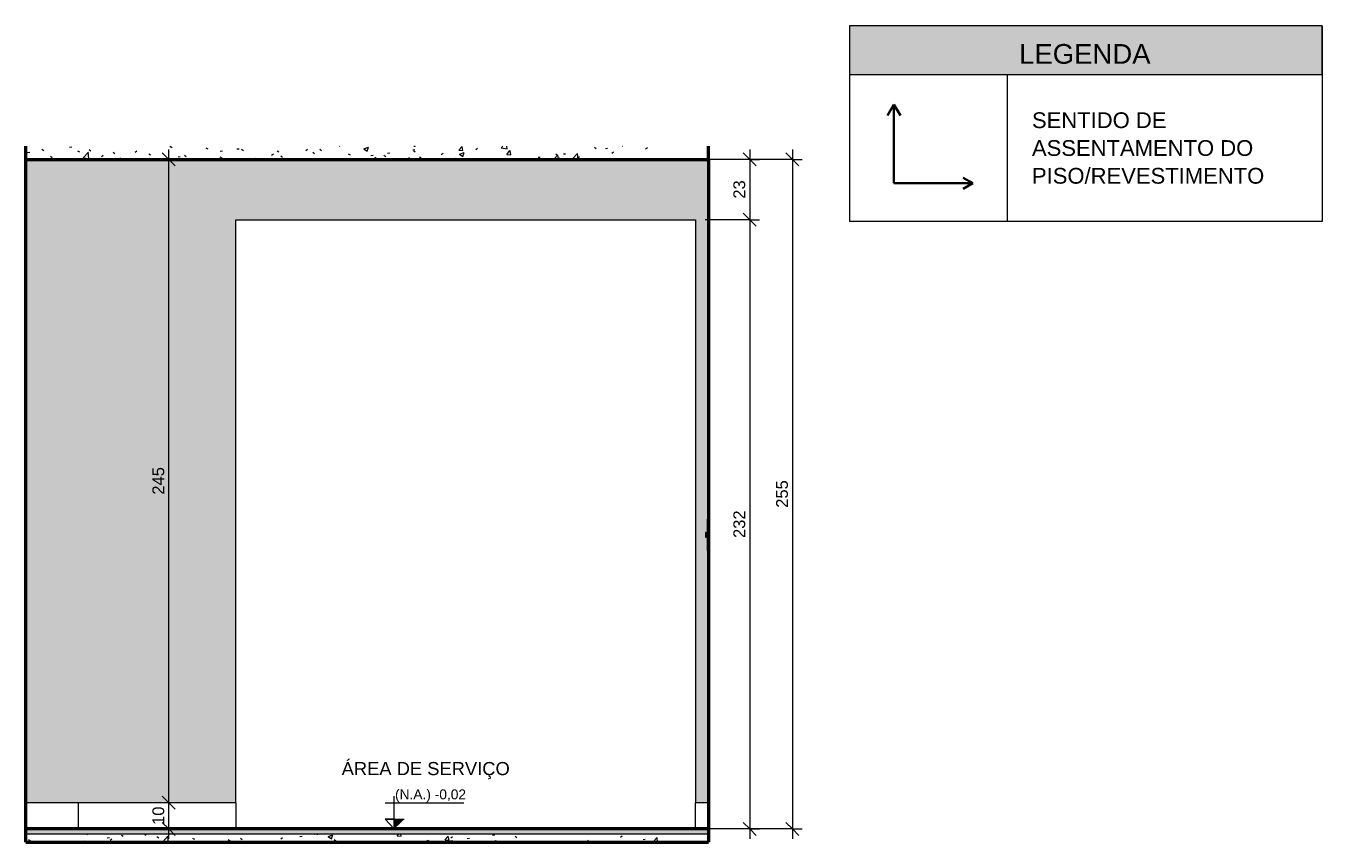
# Model space of a CAD drawing. Header units: metres. Extents: x -9 to 22, y -18.3 to 9.4.
# Tile 58 of 58: x 17 to 22, y -0.1 to 3. Entities that reach past the tile are written whole.
import ezdxf

# ---------------------------------------------------------------- set-up
doc = ezdxf.new("R2010")
doc.units = ezdxf.units.M
for name, color, linetype, lineweight in [('A-ANNO-DIMS', 7, 'Continuous', 9), ('A-ANNO-DIMS-25', 7, 'Continuous', 9), ('A-CLNG', 7, 'Continuous', 5), ('A-DETL-GENF', 7, 'Continuous', 5), ('A-FLOR', 7, 'Continuous', 5), ('A-FLOR-MCUT', 7, 'Continuous', 5), ('A-FLOR-PATT', 7, 'Continuous', 5), ('A-WALL', 7, 'Continuous', 5), ('A-WALL-PATT', 7, 'Continuous', 5), ('E-ELEC-FIXT', 7, 'Continuous', 5), ('E-LITE', 7, 'Continuous', 5), ('G-ANNO-DIMS', 7, 'Continuous', 9), ('G-ANNO-TEXT', 7, 'Continuous', 9), ('I-WALL', 7, 'Continuous', 5)]:
    doc.layers.add(name, color=color, linetype=linetype, lineweight=lineweight)
doc.layers.add('A-ANNO-NOTE', color=1, linetype='Continuous', lineweight=9, true_color=0xff0000)
doc.layers.add('A-DETL', color=7, linetype='Continuous', lineweight=5, true_color=0x00a600)
doc.styles.add('Arial', font='arial.ttf', dxfattribs={"height": 0.0375})
doc.styles.add('Arial_1', font='arial.ttf', dxfattribs={"height": 0.075})
doc.styles.add('Arial_3', font='arial.ttf', dxfattribs={"height": 0.05})
doc.styles.add('Arial_4', font='arial.ttf', dxfattribs={"height": 0.045})
doc.styles.add('Arial_7', font='arial.ttf', dxfattribs={"height": 0.06})
doc.dimstyles.new('Com_linha__ref__contínua__-_Cor_Vermelha_Arial_1_8mm', dxfattribs={"dimscale": 0.3048, "dimtxt": 0.045912, "dimasz": 0.164042, "dimexe": 0.123031, "dimexo": 0.123031, "dimgap": 0.012303, "dimtad": 1, "dimdec": 1, "dimlfac": 100, "dimrnd": 0.1, "dimdsep": 46, "dimtxsty": 'Arial_4', "dimblk1": 'OBLIQUE', "dimblk2": 'OBLIQUE', "dimsah": 1, "dimcen": 0.09, "dimdle": 0.123031, "dimazin": 0, "dimtfac": 1, "dimtdec": 4, "dimtix": 1, "dimtmove": 0, "dimatfit": 3, "dimfxl": 1, "dimtvp": 1, "dimtolj": 1, "dimtzin": 0, "dimarcsym": 2})
pattern_1 = [(50, (35.11454, 0), (0.1821895, -0.015938), [0.01905, -0.20955]), (355, (35.11454, 0), (-0.0352423, 0.1910586), [0.01524, -0.16764]), (100.451, (35.12972, -0.00133), (0.146942, 0.1751196), [0.01619, -0.17809]), (46.184, (35.11454, 0.0508), (0.2710768, -0.0420454), [0.02857, -0.31432]), (96.636, (35.13713, 0.0473), (0.237407, 0.2474328), [0.02429, -0.26714]), (351.184, (35.11454, 0.0508), (0.237406, 0.247428), [0.02286, -0.25146]), (21, (35.13994, 0.0381), (0.1516197, -0.1022669), [0.01905, -0.20955]), (326, (35.13994, 0.0381), (0.0618035, 0.1841894), [0.01524, -0.16764]), (71.451, (35.15257, 0.02958), (0.213418, 0.0819242), [0.01619, -0.17809]), (37.5, (35.11454, 0), (0.00308637, 0.08455105), [0.00838, -0.15723, 0.00838, -0.1618, -0.16827]), (37.5, (35.11454, 0), (0.00308637, 0.08455105), [-0.33579, 0.00838, -0.15989]), (7.5, (35.11454, 0), (0.06681573, 0.10017824), [0.00838, -0.08865, 0.00838, -0.15342, -0.06413]), (7.5, (35.11454, 0), (0.06681573, 0.10017824), [-0.25883, 0.00838, -0.05575]), (327.5, (35.0579, 0), (0.13558658, -0.0057276), [0.00838, -0.05512, 0.00838, -0.18974, -0.26289]), (327.5, (35.0579, 0), (0.13558658, -0.0057276), [-0.26162, 0.00838, -0.25451]), (317.5, (35.0325, 0), (0.1481253, 0.0254287), [0.00838, -0.07417, 0.00838, -0.12319, -0.18669]), (317.5, (35.0325, 0), (0.1481253, 0.0254287), [-0.21412, 0.00838, -0.17831])]
pattern_2 = [(0, (17.83954, -0.02), (0, 0.6), []), (90, (17.83954, -0.02), (-0.6, 4e-17), [])]

# ---------------------------------------------------------------- blocks, each defined once
blk = doc.blocks.new('1_a_1 Interruptor_Conjunto 4x2 - b_Paralelo-2317014-3d')
at = {"layer": 'E-ELEC-FIXT', "true_color": 0xfbfbfb}
for points in [[(-15.4802, 1.0406), (-15.4771, 1.0406), (-15.4771, 1.16), (-15.4802, 1.16), (-15.4802, 1.1093), (-15.4795, 1.1093), (-15.4796, 1.091), (-15.4802, 1.091), (-15.4802, 1.0498)], [(-15.475, 1.0406), (-15.475, 1.16), (-15.4771, 1.16), (-15.4771, 1.0406), (-15.4753, 1.0406)], [(-15.4845, 1.091), (-15.4845, 1.109), (-15.4865, 1.109), (-15.4864, 1.091), (-15.485, 1.091)], [(-15.4795, 1.091), (-15.4795, 1.091), (-15.4795, 1.1003), (-15.4795, 1.109), (-15.4845, 1.109), (-15.4845, 1.091), (-15.4796, 1.091)]]:
    blk.add_hatch(color=7, dxfattribs=at).paths.add_polyline_path(points)
at = {"layer": 'E-ELEC-FIXT'}
for p, q in [((-15.4802, 1.16), (-15.4802, 1.1093)), ((-15.4771, 1.16), (-15.4802, 1.16)), ((-15.4771, 1.16), (-15.475, 1.16)), ((-15.4771, 1.16), (-15.4771, 1.0406)), ((-15.4865, 1.109), (-15.4865, 1.091)), ((-15.4845, 1.109), (-15.4865, 1.109)), ((-15.4865, 1.091), (-15.4845, 1.091)), ((-15.4845, 1.109), (-15.4795, 1.109)), ((-15.4795, 1.091), (-15.4845, 1.091)), ((-15.4795, 1.1093), (-15.4802, 1.1093)), ((-15.4802, 1.091), (-15.4802, 1.0406)), ((-15.4795, 1.1093), (-15.4795, 1.0913)), ((-15.4802, 1.0406), (-15.4771, 1.0406)), ((-15.475, 1.0406), (-15.4771, 1.0406))]:
    blk.add_line(p, q, dxfattribs=at)
blk = doc.blocks.new('DIMBLOCK40-3d')
at = {"layer": 'A-ANNO-DIMS-25', "color": 242, "true_color": 0xbd2b2e, "transparency": 16777216}
for p, q in [((19.7961, 2.5675), (19.7961, 2.3)), ((19.7961, 2.53), (19.677, 2.53)), ((19.7961, 2.53), (19.7711, 2.555)), ((19.7961, 2.53), (19.8211, 2.505)), ((19.7961, 2.53), (19.8336, 2.53)), ((19.7961, 2.3), (19.7711, 2.325)), ((19.7961, 2.3), (19.627, 2.3)), ((19.7961, 2.3), (19.8211, 2.275)), ((19.7961, 2.3), (19.8336, 2.3))]:
    blk.add_line(p, q, dxfattribs=at)
at = {"layer": 'A-ANNO-DIMS-25', "color": 0, "transparency": 16777216, "insert": (19.7339, 2.3804), "char_height": 0.045, "width": 0.083065, "attachment_point": 1, "rotation": 90, "line_spacing_factor": 0.941778, "style": 'Arial_4'}
blk.add_mtext('23', dxfattribs=at)
blk = doc.blocks.new('_Oblique')
at = {"color": 0, "linetype": 'ByBlock', "lineweight": -2}
blk.add_line((-0.5, -0.5), (0.5, 0.5), dxfattribs=at)
blk = doc.blocks.new('DIMBLOCK41-3d')
at = {"layer": 'A-ANNO-DIMS-25', "color": 242, "true_color": 0xbd2b2e, "transparency": 16777216}
for p, q in [((19.7961, 2.3), (19.7711, 2.325)), ((19.7961, 2.3), (19.627, 2.3)), ((19.7961, 2.3), (19.7961, -0.0575)), ((19.7961, 2.3), (19.8211, 2.275)), ((19.7961, 2.3), (19.8336, 2.3)), ((19.7961, -0.02), (19.7711, 0.005)), ((19.7961, -0.02), (19.677, -0.02)), ((19.7961, -0.02), (19.8211, -0.045)), ((19.7961, -0.02), (19.8336, -0.02))]:
    blk.add_line(p, q, dxfattribs=at)
at = {"layer": 'A-ANNO-DIMS-25', "color": 0, "transparency": 16777216, "insert": (19.7339, 1.0881), "char_height": 0.045, "width": 0.124597, "attachment_point": 1, "rotation": 90, "line_spacing_factor": 0.941778, "style": 'Arial_4'}
blk.add_mtext('232', dxfattribs=at)
blk = doc.blocks.new('DIMBLOCK42-3d')
at = {"layer": 'A-ANNO-DIMS-25', "color": 242, "true_color": 0xbd2b2e, "transparency": 16777216}
for p, q in [((19.9588, 2.5675), (19.9588, -0.0575)), ((19.9588, 2.53), (19.4611, 2.53)), ((19.9588, 2.53), (19.9338, 2.555)), ((19.9588, 2.53), (19.9838, 2.505)), ((19.9588, 2.53), (19.9963, 2.53)), ((19.9588, -0.02), (19.9338, 0.005)), ((19.9588, -0.02), (19.5805, -0.02)), ((19.9588, -0.02), (19.9838, -0.045)), ((19.9588, -0.02), (19.9963, -0.02))]:
    blk.add_line(p, q, dxfattribs=at)
at = {"layer": 'A-ANNO-DIMS-25', "color": 0, "transparency": 16777216, "insert": (19.8966, 1.2031), "char_height": 0.045, "width": 0.124597, "attachment_point": 1, "rotation": 90, "line_spacing_factor": 0.941778, "style": 'Arial_4'}
blk.add_mtext('255', dxfattribs=at)
blk = doc.blocks.new('DIMBLOCK43-3d')
at = {"layer": 'A-ANNO-DIMS-25', "color": 242, "true_color": 0xbd2b2e, "transparency": 16777216}
for p, q in [((17.5832, 0.08), (17.5582, 0.105)), ((17.5832, 0.08), (17.5457, 0.08)), ((17.5832, -0.0575), (17.5832, 0.08)), ((17.5832, 0.08), (17.6082, 0.055)), ((17.5832, 0.08), (17.5853, 0.08)), ((17.5832, -0.02), (17.5582, 0.005)), ((17.5832, -0.02), (17.5457, -0.02)), ((17.5832, -0.02), (17.6082, -0.045)), ((17.5832, -0.02), (17.5853, -0.02))]:
    blk.add_line(p, q, dxfattribs=at)
at = {"layer": 'A-ANNO-DIMS-25', "color": 0, "transparency": 16777216, "insert": (17.521, -0.0046), "char_height": 0.045, "width": 0.083065, "attachment_point": 1, "rotation": 90, "line_spacing_factor": 0.941778, "style": 'Arial_4'}
blk.add_mtext('10', dxfattribs=at)
blk = doc.blocks.new('DIMBLOCK44-3d')
at = {"layer": 'A-ANNO-DIMS-25', "color": 242, "true_color": 0xbd2b2e, "transparency": 16777216}
for p, q in [((17.5832, 0.08), (17.5832, 2.5675)), ((17.5832, 2.53), (17.5457, 2.53)), ((17.5832, 2.53), (17.5582, 2.555)), ((17.5832, 2.53), (17.6082, 2.505)), ((17.5832, 2.53), (17.5853, 2.53)), ((17.5832, 0.08), (17.5582, 0.105)), ((17.5832, 0.08), (17.5457, 0.08)), ((17.5832, 0.08), (17.6082, 0.055)), ((17.5832, 0.08), (17.5853, 0.08))]:
    blk.add_line(p, q, dxfattribs=at)
at = {"layer": 'A-ANNO-DIMS-25', "color": 0, "transparency": 16777216, "insert": (17.521, 1.2531), "char_height": 0.045, "width": 0.124597, "attachment_point": 1, "rotation": 90, "line_spacing_factor": 0.941778, "style": 'Arial_4'}
blk.add_mtext('245', dxfattribs=at)
blk = doc.blocks.new('Elevações de ponto - Cota de elevação - corte _N_O e N_A_-1979376-3d')
at = {"layer": 'G-ANNO-DIMS'}
blk.add_hatch(color=256, dxfattribs=at).paths.add_polyline_path([(-16.6339, 0.0168), (-16.6722, -0.02), (-16.6722, 0.0168)])
for p, q in [((-16.6722, -0.02), (-16.6722, 0.105)), ((-16.7065, 0.0793), (-16.4076, 0.0793)), ((-16.6722, -0.02), (-16.7065, 0.0168)), ((-16.7065, 0.0168), (-16.6339, 0.0168)), ((-16.6722, 0.0168), (-16.7065, 0.0168)), ((-16.7065, 0.0168), (-16.6722, -0.02)), ((-16.6722, -0.02), (-16.6722, 0.0168))]:
    blk.add_line(p, q, dxfattribs=at)
blk = doc.blocks.new('Símbolo - Início Piso - Iniciar Piso-2718082-SENTIDO DE ASSENTAMENTO')
at = {"layer": 'A-ANNO-NOTE', "lineweight": 35}
for p, q in [((4.4407, 2.7389), (4.4165, 2.6969)), ((4.4407, 2.7389), (4.465, 2.6969)), ((4.4407, 2.4389), (4.4407, 2.7389)), ((4.7407, 2.4389), (4.4407, 2.4389)), ((4.7407, 2.4389), (4.7038, 2.4602)), ((4.7407, 2.4389), (4.7038, 2.4175))]:
    blk.add_line(p, q, dxfattribs=at)

msp = doc.modelspace()

# ---------------------------------------------------------------- hatches: boundary and pattern name
at = {"layer": 'A-DETL-GENF', "true_color": 0xb6b6b6}
msp.add_hatch(color=253, dxfattribs=at).paths.add_polyline_path([(21.9763, 2.8532), (21.9763, 3.0382), (20.1763, 3.0382), (20.1763, 2.8532)])
at = {"layer": 'A-FLOR', "true_color": 0xbbc5c4}
msp.add_hatch(color=9, dxfattribs=at).paths.add_polyline_path([(18.3395, -0.04), (19.6395, -0.04), (19.6395, -0.02), (17.0395, -0.02), (17.0395, -0.04), (17.8395, -0.04)])
at = {"layer": 'A-FLOR-PATT', "true_color": 0x787878}
h = msp.add_hatch(dxfattribs=at)
h.set_pattern_fill('FP_18', color=8, style=0, pattern_type=2)
h.set_pattern_definition(pattern_1)
h.paths.add_polyline_path([(17.0395, 2.53), (19.6395, 2.53), (19.6395, 2.5801), (17.0395, 2.5801)])
h = msp.add_hatch(dxfattribs=at)
h.set_pattern_fill('FP_18', color=8, style=0, pattern_type=2)
h.set_pattern_definition(pattern_1)
h.paths.add_polyline_path([(17.0395, -0.07), (19.6395, -0.07), (19.6395, -0.04), (17.0395, -0.04)])
at = {"layer": 'A-WALL', "true_color": 0xf4f4f4}
msp.add_hatch(color=7, dxfattribs=at).paths.add_polyline_path([(19.6384, -0.02), (19.6395, -0.02), (19.6395, 0.08), (19.6375, 0.08), (19.6375, -0.02)])
at = {"layer": 'A-WALL-PATT', "true_color": 0x787878}
h = msp.add_hatch(dxfattribs=at)
h.set_pattern_fill('FP_19', color=8, style=0, pattern_type=2)
h.set_pattern_definition(pattern_2)
h.paths.add_polyline_path([(17.6894, -0.02), (17.8395, -0.02), (17.8395, 0.08), (17.0395, 0.08), (17.0395, -0.02)])
h = msp.add_hatch(dxfattribs=at)
h.set_pattern_fill('FP_19', color=8, style=0, pattern_type=2)
h.set_pattern_definition(pattern_2)
h.paths.add_polyline_path([(19.6375, -0.02), (19.6375, 0.08), (19.5895, 0.08), (19.5895, -0.02)])
at = {"layer": 'I-WALL', "true_color": 0xdbcc9e}
msp.add_hatch(color=9, dxfattribs=at).paths.add_polyline_path([(17.0395, 0.08), (17.8395, 0.08), (17.8395, 2.3), (19.5895, 2.3), (19.5895, 0.08), (19.6395, 0.08), (19.6392, 1.0406), (19.6344, 1.0406), (19.6344, 1.091), (19.6281, 1.091), (19.6282, 1.109), (19.635, 1.109), (19.635, 1.1093), (19.6344, 1.1093), (19.6344, 1.16), (19.6395, 1.16), (19.6395, 2.53), (17.0395, 2.53), (17.0395, 0.2611)])

# ---------------------------------------------------------------- linework, layer by layer
at = {"layer": 'A-CLNG'}
for p, q in [((19.6395, 2.532), (17.0395, 2.532)), ((19.6395, 2.531), (17.0395, 2.531))]:
    msp.add_line(p, q, dxfattribs=at)
at = {"layer": 'A-DETL', "color": 7}
for p, q in [((21.9763, 3.0382), (20.1763, 3.0382)), ((20.1763, 3.0382), (20.1763, 2.8532)), ((20.1763, 3.0382), (20.1763, 2.2932)), ((21.9763, 2.8532), (21.9763, 3.0382)), ((21.9763, 3.0382), (21.9763, 2.2932)), ((20.1763, 2.8532), (21.9763, 2.8532)), ((20.7763, 2.8532), (20.7763, 2.2932)), ((21.9763, 2.2932), (20.1763, 2.2932))]:
    msp.add_line(p, q, dxfattribs=at)
at = {"layer": 'A-FLOR', "lineweight": 50}
for p, q in [((19.6395, 2.53), (19.6395, 2.5801)), ((17.0395, 2.53), (19.6395, 2.53)), ((19.6395, -0.02), (17.0395, -0.02)), ((17.0395, -0.07), (19.6395, -0.07))]:
    msp.add_line(p, q, dxfattribs=at)
at = {"layer": 'A-FLOR-MCUT'}
msp.add_line((19.6395, -0.04), (17.0395, -0.04), dxfattribs=at)
at = {"layer": 'A-WALL'}
for p, q in [((17.8395, 0.08), (17.0395, 0.08)), ((17.8395, 0.08), (17.8395, -0.02)), ((19.5895, -0.02), (19.5895, 0.08)), ((19.6375, 0.08), (19.5895, 0.08))]:
    msp.add_line(p, q, dxfattribs=at)
at = {"layer": 'A-WALL', "lineweight": 25}
for p, q in [((19.6375, 0.08), (19.6375, -0.02)), ((19.6395, 0.08), (19.6375, 0.08))]:
    msp.add_line(p, q, dxfattribs=at)
at = {"layer": 'I-WALL', "lineweight": 50}
for p, q in [((17.0395, -0.07), (17.0395, 2.5801)), ((19.6395, 2.53), (19.6395, -0.07)), ((17.0394, 1.48), (17.0395, 1.48)), ((17.0394, -0.07), (17.0395, -0.07)), ((19.6395, -0.07), (19.6396, -0.07))]:
    msp.add_line(p, q, dxfattribs=at)
at = {"layer": 'I-WALL'}
for p, q in [((17.8395, 0.08), (17.8395, 2.3)), ((17.8395, 2.3), (19.5895, 2.3)), ((19.5895, 2.3), (19.5895, 0.08))]:
    msp.add_line(p, q, dxfattribs=at)

# ---------------------------------------------------------------- block references
at = {"layer": 'A-ANNO-NOTE'}
msp.add_blockref('Símbolo - Início Piso - Iniciar Piso-2718082-SENTIDO DE ASSENTAMENTO', (15.905, 0), dxfattribs=at)
at = {"layer": 'E-LITE'}
msp.add_blockref('1_a_1 Interruptor_Conjunto 4x2 - b_Paralelo-2317014-3d', (35.1145, 0), dxfattribs=at)
at = {"layer": 'G-ANNO-DIMS'}
msp.add_blockref('Elevações de ponto - Cota de elevação - corte _N_O e N_A_-1979376-3d', (35.1145, 0), dxfattribs=at)

# ---------------------------------------------------------------- texts
at = {"layer": 'G-ANNO-DIMS', "lineweight": 18, "insert": (18.4451, 0.1304), "char_height": 0.0375, "width": 0.32321, "attachment_point": 1, "line_spacing_factor": 0.941778, "style": 'Arial'}
msp.add_mtext('(N.A.) -0,02', dxfattribs=at)
at = {"layer": 'G-ANNO-TEXT', "attachment_point": 1}
for s, insert, char_height, width, style in [('LEGENDA', (20.8223, 2.9691), 0.075, 0.609283, 'Arial_1'), ('SENTIDO DE ', (20.8713, 2.7091), 0.06, 0.697468, 'Arial_7'), ('ASSENTAMENTO DO ', (20.8713, 2.6032), 0.06, 1.118354, 'Arial_7'), ('PISO/REVESTIMENTO', (20.8713, 2.4974), 0.06, 1.138396, 'Arial_7'), ('ÁREA DE SERVIÇO', (18.2419, 0.2349), 0.05, 0.793671, 'Arial_3')]:
    msp.add_mtext(s, dxfattribs=dict(at, insert=insert, char_height=char_height, width=width, style=style))

# ---------------------------------------------------------------- dimensions: what is measured, and where the dimension line sits
at = {"layer": 'A-ANNO-DIMS', "color": 242, "true_color": 0xbd2b2e}
for base, p1, p2, override, picture, middle in [((17.5832, 2.53), (17.5478, 0.08), (17.5478, 2.53), {"dimpost": '<>', "dimfxl": 2.45}, 'DIMBLOCK44-3d', (17.5565, 1.305)), ((19.9588, -0.02), (19.4236, 2.53), (19.543, -0.02), {"dimpost": '<>', "dimfxl": 2.55279}, 'DIMBLOCK42-3d', (19.9321, 1.255)), ((19.7961, 2.3), (19.6395, 2.53), (19.5895, 2.3), {"dimpost": '<>', "dimfxl": 0.235372}, 'DIMBLOCK40-3d', (19.7694, 2.415)), ((19.7961, -0.02), (19.5895, 2.3), (19.6395, -0.02), {"dimpost": '<>', "dimfxl": 2.320539}, 'DIMBLOCK41-3d', (19.7694, 1.14)), ((17.5832, 0.08), (17.5478, -0.02), (17.5478, 0.08), {"dimpost": '<>', "dimfxl": 0.1}, 'DIMBLOCK43-3d', (17.5565, 0.03))]:
    dim = msp.add_linear_dim(base=base, p1=p1, p2=p2, angle=90, dimstyle='Com_linha__ref__contínua__-_Cor_Vermelha_Arial_1_8mm', override=override, dxfattribs=at)
    dim.commit()
    dim.dimension.update_dxf_attribs({"geometry": picture, "text_midpoint": middle})

doc.saveas('drawing.dxf')
